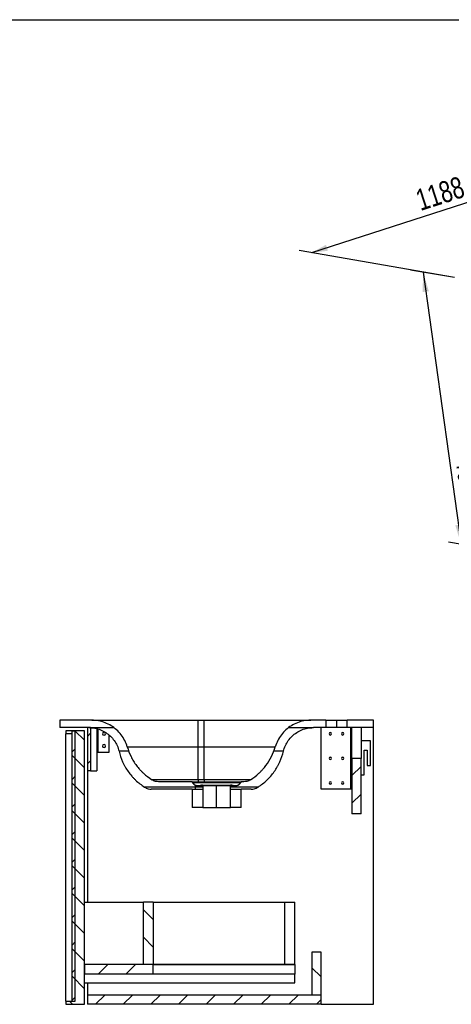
# Model space of a CAD drawing. Header units: millimetres. Extents: x 3 to 416, y 5 to 292.
# Tile 3 of 4: x 210 to 280, y 132 to 292. Entities that reach past the tile are written whole.
import ezdxf

# ---------------------------------------------------------------- set-up
doc = ezdxf.new("R2010")
doc.units = ezdxf.units.MM
doc.layers.add('FORMAT', color=179, linetype='Continuous')
doc.styles.add('SLDTEXTSTYLE0', font='TXT', dxfattribs={"width": 0.75})
doc.dimstyles.new('SLDDIMSTYLE0', dxfattribs={"dimtxt": 3.5, "dimasz": 3.302, "dimexe": 0, "dimexo": 0.0625, "dimgap": 0.875, "dimtad": 1, "dimlfac": 10, "dimrnd": 1e-09, "dimzin": 12, "dimdsep": 46, "dimtxsty": 'SLDTEXTSTYLE0', "dimsah": 1, "dimcen": 0.09, "dimadec": 0, "dimazin": 3, "dimtfac": 1, "dimtdec": 0, "dimtofl": 0, "dimtmove": 0, "dimatfit": 3, "dimfxl": 0, "dimfrac": 2, "dimtolj": 1, "dimtzin": 12, "dimarcsym": 0})

# ---------------------------------------------------------------- blocks, each defined once
blk = doc.blocks.new('_D_8')
at = {"layer": 'FORMAT'}
for p, q in [((370.25, 279.31), (344.98, 283.72)), ((347.02, 283.36), (257.02, 254.34)), ((280.25, 250.29), (254.98, 254.69))]:
    blk.add_line(p, q, dxfattribs=at)
for points in [[(347.02, 283.36), (344.36, 283.04), (344.68, 282.07)], [(257.02, 254.34), (259.68, 254.66), (259.37, 255.63)]]:
    blk.add_solid(points, dxfattribs=at)
at = {"layer": 'FORMAT', "insert": (273.66, 264.45), "char_height": 3.5, "attachment_point": 1, "rotation": 17.8743, "style": 'SLDTEXTSTYLE0'}
blk.add_mtext('1188', dxfattribs=at)
blk = doc.blocks.new('_D_10')
at = {"layer": 'FORMAT'}
for p, q in [((280.25, 250.29), (273.12, 251.53)), ((275.15, 251.18), (281.34, 206.92)), ((286.44, 206.03), (279.3, 207.28))]:
    blk.add_line(p, q, dxfattribs=at)
for points in [[(275.15, 251.18), (275.09, 247.95), (276.1, 248.09)], [(281.34, 206.92), (281.4, 210.15), (280.4, 210.01)]]:
    blk.add_solid(points, dxfattribs=at)
at = {"layer": 'FORMAT', "insert": (283.9, 221.22), "char_height": 3.5, "attachment_point": 1, "rotation": 277.9596, "style": 'SLDTEXTSTYLE0'}
blk.add_mtext('462', dxfattribs=at)

msp = doc.modelspace()

# ---------------------------------------------------------------- hatches: boundary and pattern name
at = {"layer": 'FORMAT', "linetype": 'Continuous', "lineweight": 18}
h = msp.add_hatch(dxfattribs=at)
h.set_pattern_fill('ANSI31', color=256, angle=90, style=0)
h.paths.add_polyline_path([(218.0731, 176.0995), (218.0731, 132.5995), (217.0831, 132.5995), (217.0831, 132.0995), (220.0831, 132.0995), (220.0831, 176.5995), (217.0831, 176.5995), (217.0831, 176.0995)], flags=0)
h = msp.add_hatch(dxfattribs=at)
h.set_pattern_fill('ANSI31', color=256, style=0)
h.paths.add_polyline_path([(218.0731, 132.5995), (218.5731, 132.5995), (218.5731, 176.4995), (218.0731, 176.4995)], flags=0)
h = msp.add_hatch(dxfattribs=at)
h.set_pattern_fill('ANSI31', color=256, style=0)
h.paths.add_polyline_path([(221.0831, 170.0995), (221.0831, 177.0995), (220.5831, 177.0995), (220.5831, 170.0995)], flags=0)
h = msp.add_hatch(dxfattribs=at)
h.set_pattern_fill('ANSI31', color=256, style=0)
h.paths.add_polyline_path([(263.5831, 163.0995), (265.0831, 163.0995), (265.0831, 172.0995), (263.5831, 172.0995)], flags=0)
h = msp.add_hatch(dxfattribs=at)
h.set_pattern_fill('ANSI31', color=256, angle=90, style=0)
h.paths.add_polyline_path([(229.6831, 148.6995), (229.6831, 138.5995), (231.2831, 138.5995), (231.2831, 148.6995)], flags=0)
h = msp.add_hatch(dxfattribs=at)
h.set_pattern_fill('ANSI31', color=256, angle=90, style=0)
h.paths.add_polyline_path([(257.0831, 133.5995), (258.5831, 133.5995), (258.5831, 140.5995), (257.0831, 140.5995)], flags=0)
h = msp.add_hatch(dxfattribs=at)
h.set_pattern_fill('ANSI31', color=256, style=0)
h.paths.add_polyline_path([(220.0831, 136.9995), (231.2831, 136.9995), (231.2831, 138.5995), (220.0831, 138.5995)], flags=0)
h = msp.add_hatch(dxfattribs=at)
h.set_pattern_fill('ANSI31', color=256, style=0)
h.paths.add_polyline_path([(258.5831, 132.0995), (258.5831, 133.5995), (220.5831, 133.5995), (220.5831, 132.0995)], flags=0)

# ---------------------------------------------------------------- linework, layer by layer
at = {"color": 7, "linetype": 'Continuous', "lineweight": 25}
for p, q in [((221.2869, 178.2995), (216.0831, 178.2995)), ((216.0831, 178.2995), (216.0831, 177.0995)), ((238.5831, 178.2995), (239.5831, 178.2995)), ((259.3371, 178.2995), (256.8793, 178.2995)), ((259.3331, 178.2995), (259.3331, 177.0995)), ((259.3371, 178.2995), (261.0831, 178.2995)), ((259.3371, 178.2995), (259.3371, 177.0995)), ((261.0831, 178.2995), (262.8291, 178.2995)), ((261.0831, 178.2995), (261.0831, 177.0995)), ((267.0831, 178.2995), (262.8291, 178.2995)), ((262.8291, 177.0995), (262.8291, 178.2995)), ((262.8331, 177.0995), (262.8331, 178.2995)), ((267.0831, 177.0995), (267.0831, 178.2995)), ((220.8547, 177.0995), (216.0831, 177.0995)), ((217.0831, 176.5995), (217.0831, 176.0995)), ((220.0831, 176.5995), (217.0831, 176.5995)), ((218.0731, 132.5995), (218.0731, 176.4995)), ((218.5731, 176.4995), (218.0731, 176.4995)), ((218.5731, 132.5995), (218.5731, 176.4995)), ((220.0831, 132.0995), (220.0831, 176.5995)), ((220.5831, 177.0995), (220.5831, 170.0995)), ((221.0831, 177.0995), (220.5831, 177.0995)), ((221.0831, 177.0995), (221.0831, 170.0995)), ((221.0831, 177.0995), (222.0831, 177.0995)), ((222.0831, 176.9405), (222.0831, 170.0995)), ((222.2031, 173.0995), (222.2031, 176.9059)), ((259.3371, 177.0995), (257.3114, 177.0995)), ((258.5831, 167.0995), (258.5831, 177.0995)), ((261.0831, 177.0995), (259.3371, 177.0995)), ((262.8291, 177.0995), (261.0831, 177.0995)), ((267.0831, 177.0995), (262.8291, 177.0995)), ((263.3631, 177.0995), (263.3631, 167.0995)), ((263.4631, 167.0995), (263.4631, 177.0995)), ((263.5831, 172.0995), (263.5831, 177.0995)), ((265.0831, 177.0995), (265.0831, 172.0995)), ((267.0831, 132.0995), (267.0831, 177.0995)), ((218.0731, 176.0995), (217.0831, 176.0995)), ((217.0831, 132.5995), (217.0831, 176.0995)), ((218.0731, 132.5995), (218.0731, 176.0995)), ((224.0831, 173.0995), (224.0831, 175.9096)), ((266.5831, 174.9495), (265.0831, 174.9495)), ((266.5831, 170.9495), (266.5831, 174.9495)), ((222.0831, 173.0995), (222.2031, 173.0995)), ((222.2031, 173.0995), (222.2531, 173.0995)), ((222.2531, 173.0995), (224.0831, 173.0995)), ((238.5831, 173.9835), (239.5831, 173.9835)), ((265.5831, 169.4495), (265.5831, 173.4495)), ((265.5831, 173.4495), (266.0831, 173.4495)), ((266.0831, 173.4495), (266.0831, 170.9495)), ((263.5831, 172.0995), (263.5831, 163.0995)), ((265.0831, 172.0995), (263.5831, 172.0995)), ((265.0831, 163.0995), (265.0831, 172.0995)), ((221.0831, 170.0995), (220.5831, 170.0995)), ((220.5831, 170.0995), (220.5831, 148.6995)), ((221.0831, 170.0995), (222.0831, 170.0995)), ((266.0831, 170.9495), (266.5831, 170.9495)), ((237.5015, 168.2995), (232.1506, 168.2995)), ((237.569, 168.2828), (237.6156, 168.2604)), ((237.6614, 168.2152), (237.693, 168.1803)), ((239.5831, 168.6274), (238.5831, 168.6274)), ((246.0155, 168.2995), (245.6647, 168.2995)), ((265.0831, 169.4495), (265.5831, 169.4495)), ((237.5848, 167.0995), (230.9506, 167.0995)), ((237.5831, 167.0995), (237.5831, 164.0995)), ((237.5848, 167.0995), (239.3362, 167.0995)), ((237.5848, 167.0995), (237.5848, 164.0995)), ((239.2202, 167.7636), (239.204, 167.761)), ((239.2317, 167.7615), (239.2407, 167.7615)), ((239.2455, 167.7665), (239.2458, 167.7664)), ((239.2497, 167.7656), (239.2793, 167.7635)), ((239.3331, 167.6672), (239.3331, 164.0995)), ((239.3362, 167.6668), (239.3362, 164.0995)), ((241.5831, 164.0995), (241.5831, 167.6668)), ((243.83, 164.0995), (243.83, 167.6668)), ((243.83, 167.0995), (245.5813, 167.0995)), ((243.8331, 164.0995), (243.8331, 167.6672)), ((243.8868, 167.7635), (243.9164, 167.7656)), ((243.9202, 167.7664), (243.9206, 167.7665)), ((243.9258, 167.7615), (243.9344, 167.7615)), ((243.9621, 167.761), (243.9459, 167.7636)), ((247.2155, 167.0995), (245.5813, 167.0995)), ((245.5813, 164.0995), (245.5813, 167.0995)), ((245.5831, 164.0995), (245.5831, 167.0995)), ((263.3631, 167.0995), (258.5831, 167.0995)), ((263.4631, 167.0995), (263.3631, 167.0995)), ((263.5831, 167.0995), (263.4631, 167.0995)), ((237.5831, 164.0995), (237.5848, 164.0995)), ((239.3362, 164.0995), (237.5848, 164.0995)), ((239.3362, 164.0995), (241.5831, 164.0995)), ((241.5831, 164.0995), (243.83, 164.0995)), ((245.5813, 164.0995), (243.83, 164.0995)), ((245.5813, 164.0995), (245.5831, 164.0995)), ((265.0831, 163.0995), (263.5831, 163.0995)), ((220.0831, 148.6995), (229.6831, 148.6995)), ((231.2831, 148.6995), (229.6831, 148.6995)), ((229.6831, 138.5995), (229.6831, 148.6995)), ((231.2831, 148.6995), (231.2831, 138.5995)), ((231.2831, 148.6995), (252.6831, 148.6995)), ((252.6831, 148.6995), (254.2831, 148.6995)), ((252.6831, 138.5995), (252.6831, 148.6995)), ((254.2831, 138.5995), (254.2831, 148.6995)), ((257.0831, 140.5995), (257.0831, 133.5995)), ((258.5831, 140.5995), (257.0831, 140.5995)), ((258.5831, 133.5995), (258.5831, 140.5995)), ((220.0831, 138.5995), (220.0831, 136.9995)), ((231.2831, 138.5995), (220.0831, 138.5995)), ((231.2831, 138.5995), (229.6831, 138.5995)), ((231.2831, 136.9995), (231.2831, 138.5995)), ((231.2831, 138.5995), (254.2831, 138.5995)), ((252.6831, 138.5995), (231.2831, 138.5995)), ((254.2831, 138.5995), (252.6831, 138.5995)), ((254.2831, 138.5995), (254.2831, 136.9995)), ((231.2831, 136.9995), (220.0831, 136.9995)), ((254.2831, 136.9995), (231.2831, 136.9995)), ((254.2831, 135.5995), (254.2831, 136.9995)), ((220.0831, 135.5995), (254.2831, 135.5995)), ((220.5831, 135.5995), (220.5831, 133.5995)), ((220.5831, 133.5995), (220.5831, 132.0995)), ((258.5831, 133.5995), (220.5831, 133.5995)), ((258.5831, 133.5995), (257.0831, 133.5995)), ((258.5831, 132.0995), (258.5831, 133.5995)), ((217.0831, 132.5995), (217.0831, 132.0995)), ((217.0831, 132.5995), (218.0731, 132.5995)), ((217.0831, 132.0995), (220.0831, 132.0995)), ((218.0731, 132.5995), (218.5731, 132.5995)), ((258.5831, 132.0995), (220.5831, 132.0995)), ((258.5831, 132.0995), (267.0831, 132.0995))]:
    msp.add_line(p, q, dxfattribs=at)
at = {"color": 8, "linetype": 'Continuous', "lineweight": 25}
for p, q in [((222.2531, 176.8915), (222.2531, 173.0995)), ((237.6845, 168.1803), (237.6987, 168.1803)), ((238.0831, 167.7423), (238.0831, 167.4274)), ((239.3331, 167.4274), (238.0831, 167.4274)), ((239.2207, 167.7615), (239.2317, 167.7615))]:
    msp.add_line(p, q, dxfattribs=at)
at = {"color": 7, "linetype": 'Continuous', "lineweight": 25}
for centre, radius, start, end in [((223.2782, 176.0995), 0.25, 0, 180), ((260.0831, 176.0995), 0.2, 0, 180), ((262.0831, 176.0995), 0.2, 0, 180), ((223.2782, 176.0995), 0.25, 180, 0), ((260.0831, 176.0995), 0.2, 180, 0), ((262.0831, 176.0995), 0.2, 180, 0), ((223.2782, 174.0995), 0.25, 0, 180), ((223.2782, 174.0995), 0.25, 180, 0), ((260.0831, 172.0995), 0.2, 0, 180), ((260.0831, 172.0995), 0.2, 180, 0), ((262.0831, 172.0995), 0.2, 0, 180), ((262.0831, 172.0995), 0.2, 180, 0), ((260.0831, 168.0995), 0.2, 0, 180), ((262.0831, 168.0995), 0.2, 0, 180), ((260.0831, 168.0995), 0.2, 180, 0), ((262.0831, 168.0995), 0.2, 180, 0)]:
    msp.add_arc(centre, radius, start, end, dxfattribs=at)
for points, knots in [([(221.2869, 178.2995), (221.287, 178.2995), (221.2871, 178.2995), (221.2887, 178.2995), (221.2911, 178.2995), (221.2946, 178.2995), (221.299, 178.2995), (221.3045, 178.2995), (221.3109, 178.2995), (221.3183, 178.2995), (221.3267, 178.2995), (221.3361, 178.2995), (221.3465, 178.2995), (221.3578, 178.2995), (221.3928, 178.2995), (221.4676, 178.2995), (221.613, 178.2995), (221.7992, 178.2995), (222.0259, 178.2995), (222.2925, 178.2995), (222.5983, 178.2995), (222.9425, 178.2995), (223.4516, 178.2995), (224.1801, 178.2995), (225.1928, 178.2995), (226.3344, 178.2995), (227.5939, 178.2995), (228.9592, 178.2995), (230.1746, 178.2995), (231.1857, 178.2995), (231.962, 178.2995), (232.7543, 178.2995), (233.5607, 178.2995), (234.3791, 178.2995), (235.2077, 178.2995), (236.0444, 178.2995), (236.6866, 178.2995), (237.1294, 178.2995), (237.3712, 178.2995), (237.6132, 178.2995), (237.8554, 178.2995), (238.0978, 178.2995), (238.3403, 178.2995), (238.5021, 178.2995), (238.5831, 178.2995)], [0, 0, 0, 0, 0.00480913, 0.00961716, 0.01442437, 0.01923103, 0.02403742, 0.0288438, 0.03365047, 0.03845769, 0.04326574, 0.04807489, 0.05288542, 0.05769761, 0.06251172, 0.09375918, 0.12502036, 0.15626839, 0.18752843, 0.21877971, 0.25003344, 0.28128593, 0.31253905, 0.37502935, 0.43751965, 0.50000621, 0.56249251, 0.6249817, 0.68747028, 0.71872089, 0.7499751, 0.78122795, 0.81247998, 0.84373598, 0.87498568, 0.90624029, 0.93749014, 0.94642119, 0.95534896, 0.96427519, 0.97320166, 0.98213011, 0.9910623, 1, 1, 1, 1]), ([(239.5831, 178.2995), (239.6266, 178.2995), (239.7138, 178.2995), (239.8445, 178.2995), (239.9751, 178.2995), (240.1057, 178.2995), (240.2362, 178.2995), (240.3667, 178.2995), (240.4971, 178.2995), (240.6274, 178.2995), (240.7577, 178.2995), (240.8879, 178.2995), (241.0181, 178.2995), (241.1482, 178.2995), (241.5166, 178.2995), (242.1218, 178.2995), (242.9584, 178.2995), (243.7869, 178.2995), (244.6053, 178.2995), (245.4118, 178.2995), (246.2041, 178.2995), (246.9805, 178.2995), (247.9916, 178.2995), (249.2069, 178.2995), (250.5723, 178.2995), (251.8316, 178.2995), (252.9734, 178.2995), (253.986, 178.2995), (254.7145, 178.2995), (255.2237, 178.2995), (255.5678, 178.2995), (255.8735, 178.2995), (256.1401, 178.2995), (256.3669, 178.2995), (256.5532, 178.2995), (256.6985, 178.2995), (256.7779, 178.2995), (256.8185, 178.2995), (256.8372, 178.2995), (256.8525, 178.2995), (256.8645, 178.2995), (256.873, 178.2995), (256.8783, 178.2995), (256.8789, 178.2995), (256.8793, 178.2995)], [0, 0, 0, 0, 0.00481361, 0.00962536, 0.01443553, 0.01924437, 0.02405218, 0.02885922, 0.03366577, 0.0384721, 0.0432785, 0.04808522, 0.05289255, 0.05770077, 0.06251014, 0.09376482, 0.12501498, 0.15625401, 0.18751993, 0.21877381, 0.25002514, 0.28128148, 0.31253006, 0.37501881, 0.43750819, 0.49999448, 0.562481, 0.6249712, 0.68746175, 0.7187084, 0.74996722, 0.78121628, 0.81247261, 0.84373775, 0.87497996, 0.90623289, 0.9374891, 0.94642983, 0.95536409, 0.96429363, 0.97322023, 0.98214565, 0.99107165, 1, 1, 1, 1]), ([(221.1006, 177.0995), (221.1715, 177.0995), (221.3238, 177.0995), (221.6839, 177.0995), (222.1507, 177.0995), (222.7177, 177.0995), (223.3812, 177.0995), (224.0946, 177.0995), (224.6268, 177.0995), (224.8742, 177.0995)], [0, 0, 0, 0, 0.129577, 0.27792273, 0.42620246, 0.57449802, 0.72278953, 0.87116019, 1, 1, 1, 1]), ([(253.2926, 177.0995), (253.5398, 177.0995), (254.0717, 177.0995), (254.7849, 177.0995), (255.4485, 177.0995), (256.015, 177.0995), (256.4838, 177.0995), (256.8522, 177.0995), (257.1151, 177.0995), (257.2806, 177.0995), (257.3011, 177.0995), (257.3114, 177.0995)], [0, 0, 0, 0, 0.09786437, 0.21067959, 0.32343669, 0.4361984, 0.54894217, 0.66173751, 0.77448136, 0.88727126, 1, 1, 1, 1]), ([(225.7145, 173.2752), (225.8593, 172.6768), (226.0525, 172.0955), (226.3641, 171.3938), (226.4301, 171.2544), (226.5684, 170.9801), (226.7852, 170.5753), (227.1935, 169.934), (227.664, 169.3369), (227.9741, 168.9984), (228.187, 168.7772), (228.2966, 168.6687), (228.8551, 168.1416), (229.3385, 167.7652), (229.8532, 167.4274)], [0, 0, 0, 0, 0.25, 0.25, 0.3125, 0.3125, 0.375, 0.5, 0.625, 0.6875, 0.6875, 0.75, 0.75, 1, 1, 1, 1]), ([(227.0457, 173.9835), (227.2065, 173.4334), (227.4108, 172.901), (227.7271, 172.2601), (227.7935, 172.1329), (227.9318, 171.8827), (228.1472, 171.5134), (228.5461, 170.9288), (228.9069, 170.4932), (229.193, 170.1785), (229.2909, 170.0756), (229.4918, 169.8736), (229.5949, 169.7745), (230.1219, 169.2899), (230.5743, 168.9417), (231.0532, 168.6274)], [0, 0, 0, 0, 0.25, 0.25, 0.3125, 0.3125, 0.375, 0.5, 0.625, 0.625, 0.6875, 0.6875, 0.75, 0.75, 1, 1, 1, 1]), ([(227.0457, 173.9835), (227.0457, 173.9835), (227.0943, 173.9833), (227.3119, 173.9829), (227.5814, 173.9827), (227.8781, 173.9826), (228.22, 173.9825), (228.7951, 173.9824), (229.4622, 173.9824), (230.1195, 173.9825), (230.7301, 173.9826), (231.2482, 173.9826), (231.8168, 173.9827), (232.5281, 173.9828), (233.5681, 173.983), (234.7656, 173.9832), (236.0112, 173.9833), (236.9695, 173.9834), (237.6134, 173.9834), (237.9361, 173.9835), (238.2054, 173.9835), (238.3941, 173.9835), (238.4884, 173.9835), (238.5356, 173.9835), (238.5576, 173.9835), (238.5711, 173.9835), (238.5779, 173.9835), (238.5831, 173.9835)], [0, 0, 0, 0, 19.40468241, 38.80936483, 58.21404724, 63.06521785, 77.61872966, 97.02341207, 116.42809449, 129.36454943, 142.30100437, 155.23745932, 160.08862992, 174.64214173, 194.04682415, 213.45150656, 232.85618898, 252.26087139, 257.11204199, 261.9632126, 266.8143832, 269.2399685, 270.45276115, 271.05915748, 271.36235564, 271.43815518, 271.66555381, 271.66555381, 271.66555381, 271.66555381]), ([(239.5831, 173.9835), (239.59, 173.9835), (239.6035, 173.9835), (239.6305, 173.9835), (239.6777, 173.9835), (239.772, 173.9835), (239.9607, 173.9835), (240.1762, 173.9835), (240.3914, 173.9834), (240.6064, 173.9834), (241.1966, 173.9834), (242.5809, 173.9833), (244.3565, 173.983), (245.8551, 173.9828), (247.2448, 173.9826), (248.3705, 173.9824), (249.3709, 173.9824), (250.2077, 173.9825), (250.7818, 173.9828), (251.0718, 173.9833), (251.1204, 173.9835), (251.1204, 173.9835)], [0, 0, 0, 0, 0.30319816, 0.60639633, 1.21279265, 2.4255853, 4.8511706, 9.70234121, 12.12792651, 14.55351181, 19.40468241, 38.80936483, 77.61872966, 103.49163954, 116.42809449, 155.23745932, 174.64214173, 194.04682415, 232.85618898, 252.26087139, 271.66555381, 271.66555381, 271.66555381, 271.66555381]), ([(247.1129, 168.6274), (247.5918, 168.9417), (248.0439, 169.2896), (248.57, 169.7733), (248.6735, 169.8727), (248.8751, 170.0754), (249.1697, 170.3851), (249.4405, 170.7121), (249.9502, 171.3894), (250.2475, 171.8722), (250.7551, 172.9002), (250.9596, 173.4334), (251.1204, 173.9835)], [0, 0, 0, 0, 0.25, 0.25, 0.3125, 0.3125, 0.375, 0.5, 0.5, 0.75, 0.75, 1, 1, 1, 1]), ([(248.3129, 167.4274), (248.8276, 167.7652), (249.311, 168.1416), (249.8694, 168.6685), (249.979, 168.777), (250.192, 168.9984), (250.5022, 169.3369), (250.9727, 169.9341), (251.3808, 170.5752), (251.5976, 170.9798), (251.7358, 171.2539), (251.8018, 171.3933), (252.1135, 172.0954), (252.3068, 172.6767), (252.4516, 173.2752)], [0, 0, 0, 0, 0.25, 0.25, 0.3125, 0.3125, 0.375, 0.5, 0.625, 0.6875, 0.6875, 0.75, 0.75, 1, 1, 1, 1]), ([(232.1506, 168.2995), (231.9846, 168.2995), (231.5974, 168.3479), (231.2382, 168.506), (231.0532, 168.6274)], [0, 0, 0, 0, 0.42857143, 1, 1, 1, 1]), ([(238.5831, 168.6274), (238.5301, 168.6274), (238.4598, 168.6274), (238.319, 168.6274), (238.0904, 168.6274), (237.8097, 168.6274), (237.3906, 168.6274), (236.8362, 168.6274), (236.0909, 168.6274), (235.3743, 168.6274), (234.8771, 168.6274), (234.2357, 168.6274), (233.5063, 168.6273), (232.738, 168.6273), (232.194, 168.6273), (231.7846, 168.6273), (231.4608, 168.6273), (231.2266, 168.6274), (231.0848, 168.6274), (231.0532, 168.6274), (231.0532, 168.6274)], [0, 0, 0, 0, 1.35318891, 1.80425188, 3.60850376, 7.21700751, 9.02125939, 14.43401502, 21.65102254, 28.86803005, 34.28078568, 36.08503756, 48.11338341, 57.7360601, 64.95306761, 72.17007512, 79.38708263, 86.60409014, 93.82109766, 101.03810517, 101.03810517, 101.03810517, 101.03810517]), ([(237.6845, 168.1803), (237.6767, 168.1981), (237.6665, 168.2143), (237.6415, 168.2436), (237.6269, 168.2565), (237.5948, 168.2774), (237.577, 168.2856), (237.5403, 168.2966), (237.5209, 168.2995), (237.5015, 168.2995)], [0, 0, 0, 0, 0.25, 0.25, 0.5, 0.5, 0.75, 0.75, 1, 1, 1, 1]), ([(237.5356, 168.2995), (237.5652, 168.2995), (237.6248, 168.2995), (237.8007, 168.2995), (238.0364, 168.2995), (238.3344, 168.2995), (238.6875, 168.2995), (239.0901, 168.2995), (239.5355, 168.2995), (240.016, 168.2995), (240.523, 168.2995), (241.0484, 168.2995), (241.583, 168.2995), (242.1176, 168.2995), (242.643, 168.2995), (243.15, 168.2995), (243.6305, 168.2995), (244.0759, 168.2995), (244.4787, 168.2995), (244.8317, 168.2995), (245.1294, 168.2995), (245.3665, 168.2995), (245.5376, 168.2995), (245.6448, 168.2995), (245.6582, 168.2995), (245.6647, 168.2995)], [0, 0, 0, 0, 0.04318804, 0.08679215, 0.13038001, 0.17398177, 0.21755315, 0.261121, 0.30474526, 0.34831365, 0.39188362, 0.43547464, 0.47907379, 0.52267022, 0.5662575, 0.60983515, 0.65338012, 0.69705298, 0.74059583, 0.78415759, 0.82776732, 0.87135732, 0.91492448, 0.95853954, 1, 1, 1, 1]), ([(239.2036, 167.7615), (239.134, 167.7377), (239.0637, 167.7162), (238.9214, 167.6791), (238.8492, 167.6636), (238.7046, 167.6409), (238.632, 167.6337), (238.5223, 167.6315), (238.4856, 167.6322), (238.4119, 167.637), (238.3751, 167.6412), (238.3027, 167.6534), (238.267, 167.6615), (238.1966, 167.682), (238.1617, 167.6946), (238.0601, 167.7393), (237.9981, 167.7778), (237.9136, 167.8483), (237.8867, 167.8742), (237.837, 167.9287), (237.8141, 167.9573), (237.7503, 168.0473), (237.7145, 168.1125), (237.6845, 168.1803)], [0, 0, 0, 0, 0.125, 0.125, 0.25, 0.25, 0.375, 0.375, 0.4375, 0.4375, 0.5, 0.5, 0.5625, 0.5625, 0.625, 0.625, 0.75, 0.75, 0.8125, 0.8125, 0.875, 0.875, 1, 1, 1, 1]), ([(237.6987, 168.1803), (237.7006, 168.1803), (237.7035, 168.1803), (237.7321, 168.1803), (237.7415, 168.1803)], [0, 0, 0, 0, 0.67116345, 1, 1, 1, 1]), ([(237.7353, 168.1803), (237.7752, 168.1022), (237.852, 167.9519), (238.038, 167.7786), (238.2665, 167.6663), (238.4361, 167.6456), (238.5247, 167.6347)], [0, 0, 0, 0, 0.25695275, 0.494969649, 0.735976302, 1, 1, 1, 1]), ([(238.5831, 168.6274), (238.5831, 168.506), (238.5831, 168.3479), (238.5831, 168.2995), (238.5831, 168.2995)], [0, 0, 0, 0, 0.57142857, 1, 1, 1, 1]), ([(247.1129, 168.6274), (247.1129, 168.6274), (247.0813, 168.6274), (246.8923, 168.6274), (246.4245, 168.6273), (245.5197, 168.6273), (244.3174, 168.6274), (242.8776, 168.6274), (241.5402, 168.6274), (240.567, 168.6274), (240.0758, 168.6274), (239.7943, 168.6274), (239.6536, 168.6274), (239.5831, 168.6274)], [0, 0, 0, 0, 7.21700248, 14.43400497, 28.86800994, 43.3020149, 57.73601987, 72.17002484, 86.60402981, 93.82103229, 97.42953354, 99.23378416, 101.03803478, 101.03803478, 101.03803478, 101.03803478]), ([(239.5831, 168.6274), (239.5831, 168.506), (239.5831, 168.3479), (239.5831, 168.2995), (239.5831, 168.2995)], [0, 0, 0, 0, 0.57142857, 1, 1, 1, 1]), ([(245.4816, 168.1803), (245.4517, 168.1127), (245.4165, 168.0485), (245.3532, 167.9588), (245.3303, 167.9301), (245.2804, 167.8752), (245.254, 167.8496), (245.1979, 167.8026), (245.1683, 167.7811), (245.1058, 167.7421), (245.0728, 167.7247), (245.0055, 167.695), (244.9711, 167.6825), (244.9007, 167.6619), (244.8646, 167.6537), (244.7553, 167.6351), (244.6823, 167.6308), (244.5362, 167.6336), (244.4628, 167.6407), (244.3173, 167.6635), (244.2453, 167.679), (244.1026, 167.7161), (244.0322, 167.7376), (243.9625, 167.7615)], [0, 0, 0, 0, 0.125, 0.125, 0.1875, 0.1875, 0.25, 0.25, 0.3125, 0.3125, 0.375, 0.375, 0.4375, 0.4375, 0.5, 0.5, 0.625, 0.625, 0.75, 0.75, 0.875, 0.875, 1, 1, 1, 1]), ([(244.608, 167.6347), (244.7019, 167.6454), (244.8794, 167.6656), (245.1173, 167.7757), (245.3115, 167.949), (245.3904, 168.1019), (245.4308, 168.1803)], [0, 0, 0, 0, 0.27599766, 0.52143056, 0.75463171, 1, 1, 1, 1]), ([(245.4732, 168.1803), (245.4949, 168.2093), (245.5312, 168.2579), (245.5781, 168.2756), (245.5971, 168.2827)], [0, 0, 0, 0, 0.59670931, 1, 1, 1, 1]), ([(245.6647, 168.2995), (245.6452, 168.2995), (245.6263, 168.2967), (245.5893, 168.2857), (245.5717, 168.2776), (245.5395, 168.2567), (245.5248, 168.2437), (245.5, 168.2146), (245.4895, 168.1981), (245.4817, 168.1803)], [0, 0, 0, 0, 0.25, 0.25, 0.5, 0.5, 0.75, 0.75, 1, 1, 1, 1]), ([(247.1129, 168.6274), (246.928, 168.506), (246.5687, 168.3479), (246.1815, 168.2995), (246.0155, 168.2995)], [0, 0, 0, 0, 0.57142857, 1, 1, 1, 1]), ([(238.0831, 167.4274), (238.0528, 167.4274), (237.9787, 167.4274), (237.8495, 167.4274), (237.6866, 167.4274), (237.4964, 167.4274), (237.2846, 167.4274), (237.0568, 167.4274), (236.8178, 167.4274), (236.5719, 167.4274), (236.3232, 167.4274), (236.0752, 167.4274), (235.8308, 167.4274), (235.5928, 167.4275), (235.3632, 167.4275), (235.1441, 167.4275), (234.883, 167.4275), (234.5757, 167.4275), (234.2193, 167.4275), (233.8619, 167.4275), (233.4316, 167.4274), (232.883, 167.4274), (232.3037, 167.4274), (231.7599, 167.4274), (231.2873, 167.4274), (230.8454, 167.4273), (230.5342, 167.4273), (230.3283, 167.4273), (230.2009, 167.4273), (230.0946, 167.4274), (230.0348, 167.4274), (230.0049, 167.4274), (229.9968, 167.4274), (229.9863, 167.4274), (229.9738, 167.4274), (229.9596, 167.4274), (229.9442, 167.4274), (229.9282, 167.4274), (229.9122, 167.4274), (229.8967, 167.4274), (229.8826, 167.4274), (229.8704, 167.4274), (229.8609, 167.4274), (229.8544, 167.4274), (229.8536, 167.4274), (229.8532, 167.4274)], [0, 0, 0, 0, 0.00703097, 0.01720101, 0.02997476, 0.04486521, 0.06143466, 0.07928673, 0.09806444, 0.11745392, 0.13716837, 0.15695378, 0.17659015, 0.19587981, 0.21464899, 0.23274653, 0.25004003, 0.27986879, 0.31071692, 0.3424795, 0.37505, 0.42882186, 0.50002362, 0.55499943, 0.61535783, 0.68060786, 0.74997088, 0.78201611, 0.81359137, 0.84460951, 0.87498255, 0.8771782, 0.88049444, 0.88492192, 0.89044775, 0.89705528, 0.90472367, 0.91342745, 0.92313592, 0.93381264, 0.94541573, 0.95789679, 0.97119965, 0.98525918, 1, 1, 1, 1]), ([(229.8532, 167.4274), (230.0382, 167.306), (230.3974, 167.1479), (230.7846, 167.0995), (230.9506, 167.0995)], [0, 0, 0, 0, 0.57142857, 1, 1, 1, 1]), ([(238.0831, 167.4274), (238.0831, 167.306), (238.0831, 167.1479), (238.0831, 167.0995), (238.0831, 167.0995)], [0, 0, 0, 0, 0.57142857, 1, 1, 1, 1]), ([(238.5467, 167.6435), (238.5261, 167.6416), (238.4852, 167.638), (238.4694, 167.6345), (238.4801, 167.6324), (238.5122, 167.6322), (238.5253, 167.6321)], [0, 0, 0, 0, 0.27466432, 0.54588712, 0.81358932, 1, 1, 1, 1]), ([(238.6893, 167.632), (238.7431, 167.632), (238.848, 167.632), (239.0686, 167.632), (239.2313, 167.632), (239.3286, 167.632), (239.3331, 167.632)], [0, 0, 0, 0, 0.34565912, 0.67397745, 0.98501174, 1, 1, 1, 1]), ([(239.2327, 167.7615), (239.1764, 167.7387), (239.0637, 167.6933), (238.9476, 167.6523), (238.8706, 167.6299), (238.8594, 167.6331), (238.8538, 167.6347)], [0, 0, 0, 0, 0.24796224, 0.49618508, 0.74637165, 1, 1, 1, 1]), ([(239.3361, 167.6668), (239.3361, 167.6748), (239.3352, 167.6827), (239.3315, 167.698), (239.3286, 167.7056), (239.3178, 167.7266), (239.3072, 167.7389), (239.2814, 167.7573), (239.2662, 167.7635), (239.2349, 167.768), (239.2187, 167.7666), (239.2036, 167.7615)], [0, 0, 0, 0, 0.125, 0.125, 0.25, 0.25, 0.5, 0.5, 0.75, 0.75, 1, 1, 1, 1]), ([(239.2776, 167.7659), (239.2635, 167.7666), (239.2421, 167.7678), (239.2258, 167.7646), (239.2202, 167.7636)], [0, 0, 0, 0, 0.65640201, 1, 1, 1, 1]), ([(239.2578, 167.7659), (239.2688, 167.763), (239.2906, 167.7573), (239.317, 167.7339), (239.3349, 167.7028), (239.3365, 167.6788), (239.3373, 167.6668)], [0, 0, 0, 0, 0.25105972, 0.50120829, 0.75080008, 1, 1, 1, 1]), ([(239.2757, 167.7615), (239.307, 167.7615), (239.378, 167.7615), (239.5912, 167.7615), (239.8871, 167.7615), (240.2511, 167.7615), (240.6655, 167.7615), (241.1153, 167.7615), (241.5831, 167.7615), (242.0508, 167.7615), (242.5006, 167.7615), (242.915, 167.7615), (243.279, 167.7615), (243.5749, 167.7615), (243.7884, 167.7615), (243.8595, 167.7615), (243.8908, 167.7615)], [0, 0, 0, 0, 0.05778155, 0.1314629, 0.20514497, 0.27882655, 0.35250787, 0.42618989, 0.49987138, 0.57355262, 0.64723519, 0.72091674, 0.79459743, 0.8682796, 0.94196098, 1, 1, 1, 1]), ([(243.8288, 167.6668), (243.8296, 167.6788), (243.8312, 167.7028), (243.8491, 167.7339), (243.8755, 167.7573), (243.8973, 167.763), (243.9083, 167.7659)], [0, 0, 0, 0, 0.24919317, 0.49877949, 0.74893167, 1, 1, 1, 1]), ([(243.9625, 167.7614), (243.9549, 167.764), (243.9472, 167.7657), (243.9315, 167.7671), (243.9234, 167.7669), (243.9, 167.7635), (243.8849, 167.7574), (243.859, 167.7391), (243.8484, 167.7267), (243.8338, 167.6986), (243.83, 167.6828), (243.8299, 167.6668)], [0, 0, 0, 0, 0.125, 0.125, 0.25, 0.25, 0.5, 0.5, 0.75, 0.75, 1, 1, 1, 1]), ([(243.8331, 167.6319), (243.834, 167.6319), (243.9241, 167.6319), (244.0784, 167.6319), (244.3038, 167.6319), (244.4123, 167.632), (244.4693, 167.632)], [0, 0, 0, 0, 0.00311926, 0.3005357, 0.63278653, 1, 1, 1, 1]), ([(243.9459, 167.7636), (243.9403, 167.7646), (243.924, 167.7678), (243.9026, 167.7666), (243.8886, 167.7659)], [0, 0, 0, 0, 0.34397662, 1, 1, 1, 1]), ([(244.4395, 167.6347), (244.4159, 167.6331), (244.3685, 167.6299), (244.2543, 167.6527), (244.1116, 167.694), (243.9933, 167.7388), (243.9334, 167.7615)], [0, 0, 0, 0, 0.24555243, 0.49261492, 0.74335914, 1, 1, 1, 1]), ([(244.6408, 167.6321), (244.6542, 167.6322), (244.6863, 167.6324), (244.6898, 167.6338), (244.6917, 167.6346)], [0, 0, 0, 0, 0.41690459, 1, 1, 1, 1]), ([(247.2155, 167.0995), (247.3815, 167.0995), (247.7687, 167.1479), (248.128, 167.306), (248.3129, 167.4274)], [0, 0, 0, 0, 0.42857143, 1, 1, 1, 1])]:
    msp.add_open_spline(points, degree=3, knots=knots, dxfattribs=at)
for points in [[(227.0457, 173.9835), (226.9425, 174.3362), (226.6712, 175.0227), (226.083, 175.9607), (225.3332, 176.7754), (224.4473, 177.4395), (223.4548, 177.9304), (222.3894, 178.2318), (221.6544, 178.2995), (221.2869, 178.2995)], [(238.5831, 173.9835), (238.5831, 174.3362), (238.5831, 175.0227), (238.5831, 175.9607), (238.5831, 176.7754), (238.5831, 177.4395), (238.5831, 177.9304), (238.5831, 178.2318), (238.5831, 178.2995), (238.5831, 178.2995)], [(239.5831, 173.9835), (239.5831, 174.3362), (239.5831, 175.0227), (239.5831, 175.9607), (239.5831, 176.7754), (239.5831, 177.4395), (239.5831, 177.9304), (239.5831, 178.2318), (239.5831, 178.2995), (239.5831, 178.2995)], [(256.8793, 178.2995), (256.5117, 178.2995), (255.7767, 178.2318), (254.7113, 177.9304), (253.7189, 177.4395), (252.8329, 176.7754), (252.0831, 175.9607), (251.4949, 175.0227), (251.2236, 174.3362), (251.1204, 173.9835)], [(220.8547, 177.0995), (221.1722, 177.0995), (221.8071, 177.0388), (222.7251, 176.7692), (223.5754, 176.3305), (224.3273, 175.7389), (224.9536, 175.0155), (225.4316, 174.1867), (225.6398, 173.5838), (225.7145, 173.2752)], [(252.4516, 173.2752), (252.5263, 173.5838), (252.7345, 174.1867), (253.2125, 175.0155), (253.8388, 175.7389), (254.5907, 176.3305), (255.441, 176.7692), (256.359, 177.0388), (256.9939, 177.0995), (257.3114, 177.0995)], [(238.5831, 168.6274), (238.5831, 169.9493), (238.5831, 171.7346), (238.5831, 173.9835)], [(239.5831, 168.6274), (239.5831, 169.9493), (239.5831, 171.7346), (239.5831, 173.9835)]]:
    msp.add_open_spline(points, degree=3, dxfattribs=at)
at = {"color": 8, "linetype": 'Continuous', "lineweight": 25}
for points, knots in [([(227.2909, 173.2746), (227.2523, 173.2746), (227.0032, 173.2746), (226.6446, 173.2746), (226.2271, 173.2748), (225.9349, 173.2749), (225.749, 173.2751), (225.726, 173.2752), (225.7145, 173.2752)], [0, 0, 0, 0, 0.03543692, 0.22842426, 0.42140101, 0.61435527, 0.80725852, 1, 1, 1, 1]), ([(252.4516, 173.2752), (252.4401, 173.2752), (252.4171, 173.2751), (252.2312, 173.2749), (251.9391, 173.2748), (251.5214, 173.2746), (251.1645, 173.2746), (250.9172, 173.2746), (250.8803, 173.2746)], [0, 0, 0, 0, 0.19304552, 0.38625295, 0.57951155, 0.77279285, 0.96608486, 1, 1, 1, 1]), ([(237.7415, 168.1803), (237.7633, 168.1803), (237.8142, 168.1803), (237.9707, 168.1803), (238.1951, 168.1803), (238.48, 168.1803), (238.8171, 168.1803), (239.2018, 168.1803), (239.6273, 168.1803), (240.0861, 168.1803), (240.5706, 168.1803), (241.0724, 168.1803), (241.583, 168.1803), (242.0936, 168.1803), (242.5954, 168.1803), (243.0799, 168.1803), (243.5388, 168.1803), (243.9642, 168.1803), (244.3489, 168.1803), (244.6862, 168.1803), (244.9705, 168.1803), (245.197, 168.1803), (245.3604, 168.1803), (245.4627, 168.1803), (245.4754, 168.1803), (245.4817, 168.1803)], [0, 0, 0, 0, 0.03279255, 0.07686212, 0.1209323, 0.16500386, 0.20907431, 0.25314361, 0.29721497, 0.34128569, 0.38535478, 0.42942723, 0.47349689, 0.51756639, 0.56163881, 0.60570931, 0.64977897, 0.69385151, 0.73792104, 0.78199166, 0.82606281, 0.87013364, 0.91420323, 0.95827565, 1, 1, 1, 1]), ([(239.2036, 167.7615), (239.2007, 167.7615), (239.1971, 167.7615), (239.2025, 167.7615), (239.2036, 167.7615)], [0, 0, 0, 0, 0.79755419, 1, 1, 1, 1]), ([(239.347, 167.6668), (239.3534, 167.6668), (239.3693, 167.6668), (239.493, 167.6668), (239.6996, 167.6668), (239.982, 167.6668), (240.3249, 167.6668), (240.7165, 167.6668), (241.1413, 167.6668), (241.4358, 167.6668), (241.5831, 167.6668)], [0, 0, 0, 0, 0.08821466, 0.21846971, 0.34872476, 0.47897981, 0.60923486, 0.7394899, 0.86974495, 1, 1, 1, 1]), ([(241.5831, 167.6668), (241.7303, 167.6668), (242.0248, 167.6668), (242.4496, 167.6668), (242.8412, 167.6668), (243.1842, 167.6668), (243.4665, 167.6668), (243.6731, 167.6668), (243.7968, 167.6668), (243.8127, 167.6668), (243.8191, 167.6668)], [0, 0, 0, 0, 0.13025655, 0.26051309, 0.39076964, 0.52102618, 0.65128273, 0.78153927, 0.91179582, 1, 1, 1, 1]), ([(248.3129, 167.4274), (248.3053, 167.4274), (248.29, 167.4274), (248.1668, 167.4274), (247.9714, 167.4274), (247.6986, 167.4273), (247.3529, 167.4273), (246.9368, 167.4273), (246.4551, 167.4274), (245.9115, 167.4274), (245.3129, 167.4274), (244.6606, 167.4274), (244.1628, 167.4274), (243.8743, 167.4274), (243.83, 167.4274)], [0, 0, 0, 0, 0.08942638, 0.17886253, 0.26829767, 0.35773, 0.4471619, 0.53659895, 0.62603472, 0.71546706, 0.80489749, 0.89432928, 0.98376326, 1, 1, 1, 1]), ([(243.9344, 167.7615), (243.9495, 167.7615), (243.9701, 167.7615), (243.9641, 167.7615), (243.9625, 167.7615)], [0, 0, 0, 0, 0.72768891, 1, 1, 1, 1])]:
    msp.add_open_spline(points, degree=3, knots=knots, dxfattribs=at)
for points in [[(239.3361, 167.6668), (239.3341, 167.6668), (239.333, 167.6668), (239.333, 167.6668)], [(243.833, 167.6668), (243.833, 167.6668), (243.832, 167.6668), (243.8299, 167.6668)]]:
    msp.add_open_spline(points, degree=3, dxfattribs=at)
at = {"layer": 'FORMAT'}
msp.add_line((2.9641, 292.2451), (415.2814, 292.2451), dxfattribs=at)

# ---------------------------------------------------------------- dimensions: what is measured, and where the dimension line sits
for base, p1, p2, angle, picture, middle in [((257.0217, 254.3388), (371.0654, 279.1718), (281.0654, 250.1472), 17.874318, '_D_8', (279.9678, 261.7388)), ((281.3421, 206.9216), (281.0654, 250.1472), (287.2534, 205.891), 277.95955, '_D_10', (279.9678, 216.7504))]:
    dim = msp.add_linear_dim(base=base, p1=p1, p2=p2, angle=angle, dimstyle='SLDDIMSTYLE0', dxfattribs=at)
    dim.commit()
    dim.dimension.update_dxf_attribs({"geometry": picture, "text_midpoint": middle, "dimtype": 160})

doc.saveas('drawing.dxf')
